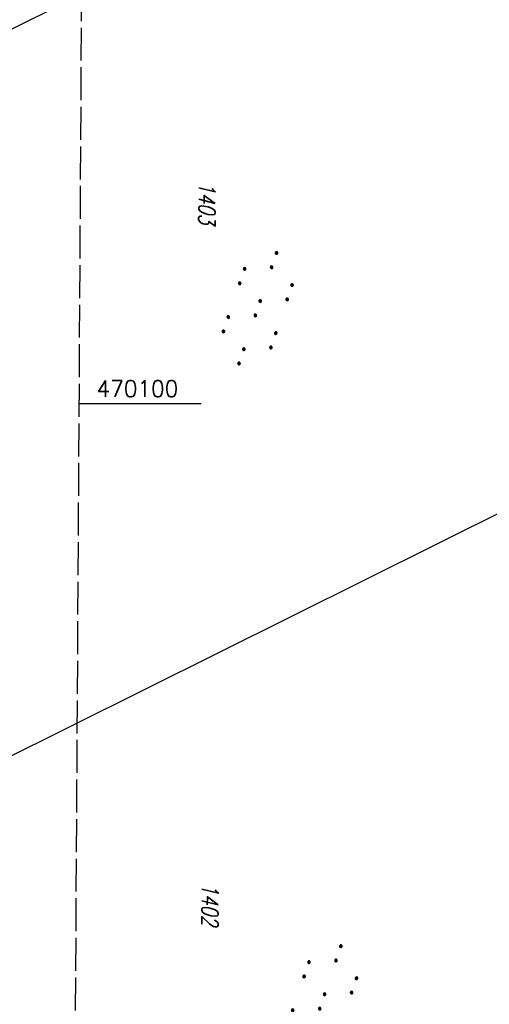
# Model space of a CAD drawing. Extents: x 510526 to 513920, y 467229 to 478797.
# Tile 26 of 256: x 511018 to 511089, y 470009 to 470158. Entities that reach past the tile are written whole.
import ezdxf

# ---------------------------------------------------------------- set-up
doc = ezdxf.new("R2010")
doc.units = 0
doc.header["$LTSCALE"] = 10
doc.header["$MEASUREMENT"] = 0
doc.linetypes.add('LT00', pattern=[0])
doc.linetypes.add('LT14', pattern=[0.6, 0.5, -0.1])
doc.layers.get('0').update_dxf_attribs({"linetype": 'LT00'})
doc.layers.add('-BLATT_97-RAND', color=7, linetype='LT14', plot=False)
for name, color, linetype in [('DFK_FLUR_NR', 250, 'LT00'), ('DFK_KATASTER', 250, 'LT00'), ('DFK_NUTZUNG', 250, 'LT00'), ('V97_RASTER', 250, 'LT00')]:
    doc.layers.add(name, color=color, linetype=linetype)
doc.styles.get("Standard").update_dxf_attribs({"font": 'romans.shx'})

# ---------------------------------------------------------------- blocks, each defined once
blk = doc.blocks.new('SYMB7110')
at = {"color": 0, "linetype": 'ByBlock'}
for p, q in [((-0.515, 0.392919), (-0.515, 0.367081)), ((-0.51, 0.362895), (-0.51, 0.397105)), ((-0.505, 0.399164), (-0.505, 0.360836)), ((-0.5, 0.360204), (-0.5, 0.399796)), ((-0.495, 0.399164), (-0.495, 0.360836)), ((-0.49, 0.362895), (-0.49, 0.397105)), ((-0.485, 0.392919), (-0.485, 0.367081)), ((-0.48, 0.379874), (-0.48, 0.380145)), ((-0.285, 0.392919), (-0.285, 0.367081)), ((-0.28, 0.362895), (-0.28, 0.397105)), ((-0.275, 0.399164), (-0.275, 0.360836)), ((-0.27, 0.360204), (-0.27, 0.399796)), ((-0.265, 0.399164), (-0.265, 0.360836)), ((-0.26, 0.362895), (-0.26, 0.397105)), ((-0.255, 0.392919), (-0.255, 0.367081)), ((-0.25, 0.379874), (-0.25, 0.380146)), ((0.255, 0.392919), (0.255, 0.367081)), ((0.26, 0.362895), (0.26, 0.397105)), ((0.265, 0.399164), (0.265, 0.360836)), ((0.27, 0.360204), (0.27, 0.399796)), ((0.275, 0.399164), (0.275, 0.360836)), ((0.28, 0.362895), (0.28, 0.397105)), ((0.285, 0.392919), (0.285, 0.367081)), ((0.29, 0.379874), (0.29, 0.380145)), ((0.485, 0.392919), (0.485, 0.367081)), ((0.49, 0.362895), (0.49, 0.397105)), ((0.495, 0.399164), (0.495, 0.360836)), ((0.5, 0.360204), (0.5, 0.399796)), ((0.505, 0.399164), (0.505, 0.360836)), ((0.51, 0.362895), (0.51, 0.397105)), ((0.515, 0.392919), (0.515, 0.367081)), ((0.52, 0.379874), (0.52, 0.380146)), ((-0.9, 0.012919), (-0.9, -0.012919)), ((-0.895, -0.017106), (-0.895, 0.017105)), ((-0.89, 0.019164), (-0.89, -0.019164)), ((-0.885, -0.019797), (-0.885, 0.019796)), ((-0.88, 0.019164), (-0.88, -0.019164)), ((-0.875, -0.017106), (-0.875, 0.017105)), ((-0.87, 0.012919), (-0.87, -0.012919)), ((-0.865, -0.000126), (-0.865, 0.000145)), ((-0.67, 0.012919), (-0.67, -0.012919)), ((-0.665, -0.017106), (-0.665, 0.017105)), ((-0.66, 0.019164), (-0.66, -0.019164)), ((-0.655, -0.019797), (-0.655, 0.019796)), ((-0.65, 0.019164), (-0.65, -0.019164)), ((-0.645, -0.017106), (-0.645, 0.017105)), ((-0.64, 0.012919), (-0.64, -0.012919)), ((-0.635, -0.000126), (-0.635, 0.000145)), ((-0.13, 0.012919), (-0.13, -0.012919)), ((-0.125, -0.017105), (-0.125, 0.017105)), ((-0.12, 0.019164), (-0.12, -0.019164)), ((-0.115, -0.019796), (-0.115, 0.019796)), ((-0.11, 0.019164), (-0.11, -0.019164)), ((-0.105, -0.017105), (-0.105, 0.017105)), ((-0.1, 0.012919), (-0.1, -0.012919)), ((-0.095, -0.000126), (-0.095, 0.000146)), ((0.1, 0.012919), (0.1, -0.012919)), ((0.105, -0.017105), (0.105, 0.017105)), ((0.11, 0.019164), (0.11, -0.019164)), ((0.115, -0.019796), (0.115, 0.019796)), ((0.12, 0.019164), (0.12, -0.019164)), ((0.125, -0.017105), (0.125, 0.017105)), ((0.13, 0.012919), (0.13, -0.012919)), ((0.135, -0.000126), (0.135, 0.000146)), ((0.64, 0.012919), (0.64, -0.012919)), ((0.645, -0.017105), (0.645, 0.017105)), ((0.65, 0.019164), (0.65, -0.019164)), ((0.655, -0.019796), (0.655, 0.019796)), ((0.66, 0.019164), (0.66, -0.019164)), ((0.665, -0.017105), (0.665, 0.017105)), ((0.67, 0.012919), (0.67, -0.012919)), ((0.675, -0.000126), (0.675, 0.000146)), ((0.87, 0.012919), (0.87, -0.012919)), ((0.875, -0.017105), (0.875, 0.017105)), ((0.88, 0.019164), (0.88, -0.019164)), ((0.885, -0.019796), (0.885, 0.019796)), ((0.89, 0.019164), (0.89, -0.019164)), ((0.895, -0.017105), (0.895, 0.017105)), ((0.9, 0.012919), (0.9, -0.012919)), ((0.905, -0.000126), (0.905, 0.000146)), ((-0.515, -0.367081), (-0.515, -0.392919)), ((-0.51, -0.397105), (-0.51, -0.362895)), ((-0.505, -0.360836), (-0.505, -0.399164)), ((-0.5, -0.399796), (-0.5, -0.360204)), ((-0.495, -0.360836), (-0.495, -0.399164)), ((-0.49, -0.397106), (-0.49, -0.362895)), ((-0.485, -0.367081), (-0.485, -0.392919)), ((-0.48, -0.380126), (-0.48, -0.379855)), ((-0.285, -0.367081), (-0.285, -0.392919)), ((-0.28, -0.397105), (-0.28, -0.362895)), ((-0.275, -0.360836), (-0.275, -0.399164)), ((-0.27, -0.399796), (-0.27, -0.360204)), ((-0.265, -0.360836), (-0.265, -0.399164)), ((-0.26, -0.397105), (-0.26, -0.362895)), ((-0.255, -0.367081), (-0.255, -0.392919)), ((-0.25, -0.380126), (-0.25, -0.379855)), ((0.255, -0.367081), (0.255, -0.392919)), ((0.26, -0.397105), (0.26, -0.362895)), ((0.265, -0.360836), (0.265, -0.399164)), ((0.27, -0.399796), (0.27, -0.360204)), ((0.275, -0.360836), (0.275, -0.399164)), ((0.28, -0.397105), (0.28, -0.362895)), ((0.285, -0.367081), (0.285, -0.392919)), ((0.29, -0.380126), (0.29, -0.379855)), ((0.485, -0.367081), (0.485, -0.392919)), ((0.49, -0.397105), (0.49, -0.362895)), ((0.495, -0.360836), (0.495, -0.399164)), ((0.5, -0.399796), (0.5, -0.360204)), ((0.505, -0.360836), (0.505, -0.399164)), ((0.51, -0.397105), (0.51, -0.362895)), ((0.515, -0.367081), (0.515, -0.392919)), ((0.52, -0.380126), (0.52, -0.379855))]:
    blk.add_line(p, q, dxfattribs=at)
for points in [[(-0.48, 0.38), (-0.481981, 0.388678), (-0.48753, 0.395637), (-0.49555, 0.399499), (-0.50445, 0.399499), (-0.51247, 0.395637), (-0.518019, 0.388678), (-0.52, 0.38), (-0.518019, 0.371322), (-0.51247, 0.364363), (-0.50445, 0.360501), (-0.49555, 0.360501), (-0.48753, 0.364363), (-0.481981, 0.371322), (-0.48, 0.38)], [(-0.25, 0.38), (-0.251981, 0.388678), (-0.25753, 0.395637), (-0.26555, 0.399499), (-0.27445, 0.399499), (-0.28247, 0.395637), (-0.288019, 0.388678), (-0.29, 0.38), (-0.288019, 0.371322), (-0.28247, 0.364363), (-0.27445, 0.360501), (-0.26555, 0.360501), (-0.25753, 0.364363), (-0.251981, 0.371322), (-0.25, 0.38)], [(0.29, 0.38), (0.288019, 0.388678), (0.28247, 0.395637), (0.27445, 0.399499), (0.26555, 0.399499), (0.25753, 0.395637), (0.251981, 0.388678), (0.25, 0.38), (0.251981, 0.371322), (0.25753, 0.364363), (0.26555, 0.360501), (0.27445, 0.360501), (0.28247, 0.364363), (0.288019, 0.371322), (0.29, 0.38)], [(0.52, 0.38), (0.518019, 0.388678), (0.51247, 0.395637), (0.50445, 0.399499), (0.495549, 0.399499), (0.48753, 0.395637), (0.481981, 0.388678), (0.48, 0.38), (0.481981, 0.371322), (0.48753, 0.364363), (0.495549, 0.360501), (0.50445, 0.360501), (0.51247, 0.364363), (0.518019, 0.371322), (0.52, 0.38)], [(-0.865, 0), (-0.866981, 0.008678), (-0.87253, 0.015637), (-0.88055, 0.019498), (-0.88945, 0.019498), (-0.89747, 0.015637), (-0.903019, 0.008678), (-0.905, 0)], [(-0.905, 0), (-0.903019, -0.008678), (-0.89747, -0.015637), (-0.88945, -0.019499), (-0.88055, -0.019499), (-0.87253, -0.015637), (-0.866981, -0.008678), (-0.865, 0)], [(-0.635, 0), (-0.636981, 0.008678), (-0.64253, 0.015637), (-0.65055, 0.019498), (-0.65945, 0.019498), (-0.66747, 0.015637), (-0.673019, 0.008678), (-0.675, 0)], [(-0.675, 0), (-0.673019, -0.008678), (-0.66747, -0.015637), (-0.65945, -0.019499), (-0.65055, -0.019499), (-0.64253, -0.015637), (-0.636981, -0.008678), (-0.635, 0)], [(-0.095, 0), (-0.096981, 0.008678), (-0.10253, 0.015637), (-0.11055, 0.019499), (-0.11945, 0.019499), (-0.12747, 0.015637), (-0.133019, 0.008678), (-0.135, 0)], [(-0.135, 0), (-0.133019, -0.008678), (-0.12747, -0.015637), (-0.11945, -0.019499), (-0.11055, -0.019499), (-0.10253, -0.015637), (-0.096981, -0.008678), (-0.095, 0)], [(0.135, 0), (0.133019, 0.008678), (0.12747, 0.015637), (0.11945, 0.019499), (0.11055, 0.019499), (0.10253, 0.015637), (0.096981, 0.008678), (0.095, 0)], [(0.095, 0), (0.096981, -0.008678), (0.10253, -0.015637), (0.11055, -0.019499), (0.11945, -0.019499), (0.12747, -0.015637), (0.133019, -0.008678), (0.135, 0)], [(0.675, 0), (0.673019, 0.008678), (0.66747, 0.015637), (0.65945, 0.019499), (0.65055, 0.019499), (0.64253, 0.015637), (0.636981, 0.008678), (0.635, 0)], [(0.635, 0), (0.636981, -0.008678), (0.64253, -0.015637), (0.65055, -0.019499), (0.65945, -0.019499), (0.66747, -0.015637), (0.673019, -0.008678), (0.675, 0)], [(0.905, 0), (0.903019, 0.008678), (0.89747, 0.015637), (0.88945, 0.019499), (0.88055, 0.019499), (0.87253, 0.015637), (0.866981, 0.008678), (0.865, 0)], [(0.865, 0), (0.866981, -0.008678), (0.87253, -0.015637), (0.88055, -0.019499), (0.88945, -0.019499), (0.89747, -0.015637), (0.903019, -0.008678), (0.905, 0)], [(-0.48, -0.38), (-0.481981, -0.371322), (-0.48753, -0.364363), (-0.49555, -0.360501), (-0.50445, -0.360501), (-0.51247, -0.364363), (-0.518019, -0.371322), (-0.52, -0.38), (-0.518019, -0.388678), (-0.51247, -0.395637), (-0.50445, -0.399499), (-0.49555, -0.399499), (-0.48753, -0.395637), (-0.481981, -0.388678), (-0.48, -0.38)], [(-0.25, -0.38), (-0.251981, -0.371322), (-0.25753, -0.364363), (-0.26555, -0.360501), (-0.27445, -0.360501), (-0.28247, -0.364363), (-0.288019, -0.371322), (-0.29, -0.38), (-0.288019, -0.388678), (-0.28247, -0.395637), (-0.27445, -0.399499), (-0.26555, -0.399499), (-0.25753, -0.395637), (-0.251981, -0.388678), (-0.25, -0.38)], [(0.29, -0.38), (0.288019, -0.371322), (0.28247, -0.364363), (0.27445, -0.360501), (0.26555, -0.360501), (0.25753, -0.364363), (0.251981, -0.371322), (0.25, -0.38), (0.251981, -0.388678), (0.25753, -0.395637), (0.26555, -0.399499), (0.27445, -0.399499), (0.28247, -0.395637), (0.288019, -0.388678), (0.29, -0.38)], [(0.52, -0.38), (0.518019, -0.371322), (0.51247, -0.364363), (0.50445, -0.360501), (0.495549, -0.360501), (0.48753, -0.364363), (0.481981, -0.371322), (0.48, -0.38), (0.481981, -0.388678), (0.48753, -0.395637), (0.495549, -0.399499), (0.50445, -0.399499), (0.51247, -0.395637), (0.518019, -0.388678), (0.52, -0.38)]]:
    blk.add_lwpolyline(points, dxfattribs=at)

msp = doc.modelspace()

# ---------------------------------------------------------------- linework, layer by layer
at = {"layer": '-BLATT_97-RAND'}
msp.add_lwpolyline([(511028.4, 470402.97), (511022.89, 469477.99), (511309.88, 469476.28), (511315.39, 470401.26), (511028.4, 470402.97)], dxfattribs=at)
at = {"layer": 'DFK_KATASTER'}
for p, q in [((510960.99, 470129.23), (511040.26, 470168.65)), ((511144.51, 470110.32), (510921.24, 469999.29))]:
    msp.add_line(p, q, dxfattribs=at)
at = {"layer": 'V97_RASTER'}
msp.add_line((511026.59, 470100), (511045.11, 470100), dxfattribs=at)

# ---------------------------------------------------------------- block references
at = {"layer": 'DFK_NUTZUNG', "xscale": 10, "yscale": 10, "zscale": 10, "rotation": 251.28826}
for p in [(511053.71, 470114.44), (511063.47, 470009.33)]:
    msp.add_blockref('SYMB7110', p, dxfattribs=at)

# ---------------------------------------------------------------- texts
at = {"layer": 'DFK_FLUR_NR', "oblique": 13.754, "width": 0.75}
for s, p in [('1403', (511044.78, 470133.6)), ('1402', (511045.25, 470027.25))]:
    msp.add_text(s, height=2.5, rotation=269.6589, dxfattribs=at).set_placement(p)
at = {"layer": 'V97_RASTER', "width": 0.965}
msp.add_text(' 470100', height=2.5, rotation=0.0016, dxfattribs=at).set_placement((511027.61, 470101))

doc.saveas('drawing.dxf')
